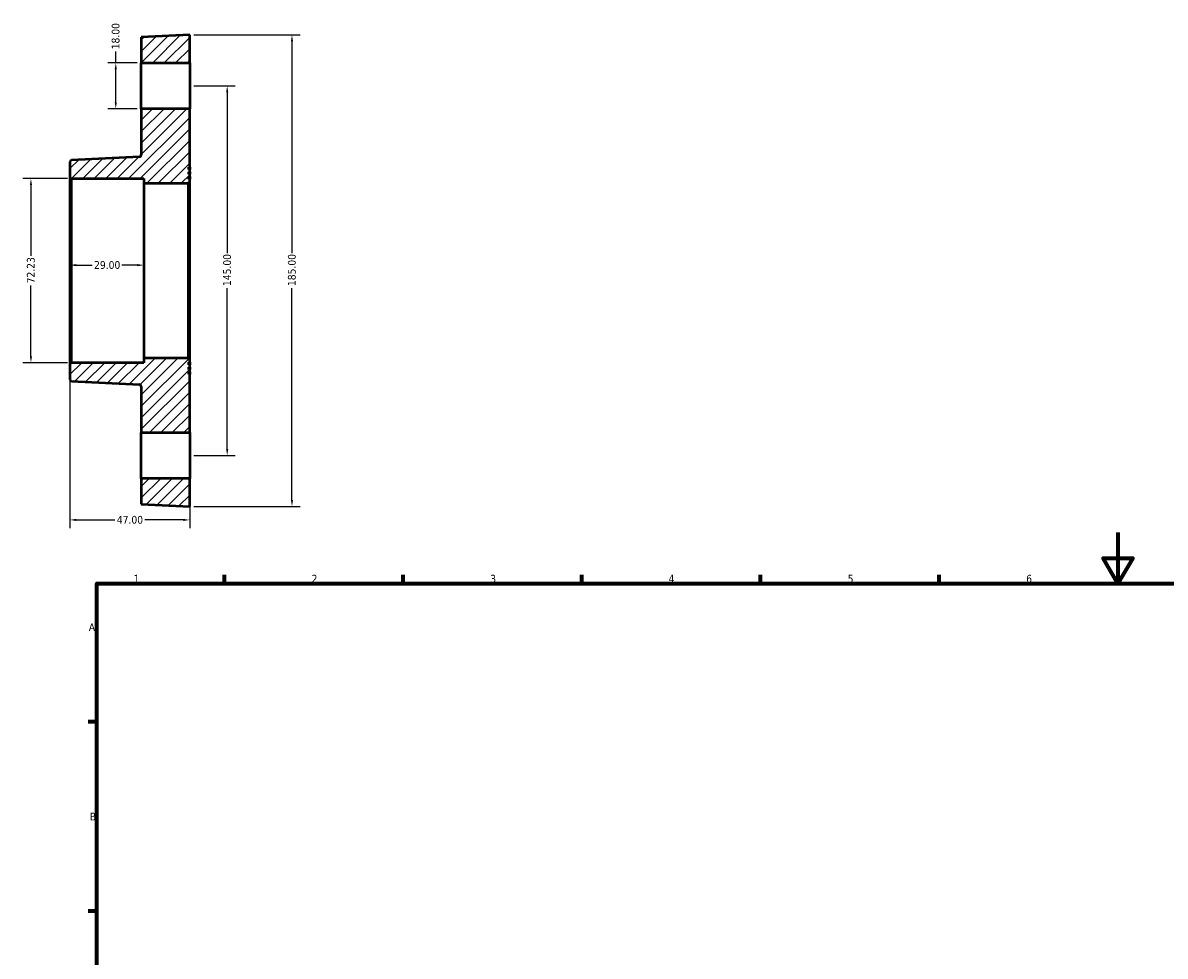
# Model space of a CAD drawing. Header units: millimetres. Extents: x -24 to 902, y 0 to 794.
# Tile 2 of 3: x -9 to 439, y 428 to 794. Entities that reach past the tile are written whole.
import ezdxf

# ---------------------------------------------------------------- set-up
doc = ezdxf.new("R2010")
doc.units = ezdxf.units.MM
for name, color, linetype, lineweight in [('Border (ANSI)', 7, 'Continuous', 70), ('Dimension (ANSI)', 7, 'Continuous', 25), ('Hatch (ANSI)', 7, 'Continuous', 18), ('Visible (ANSI)', 7, 'Continuous', 50), ('Visible Narrow (ANSI)', 7, 'Continuous', 35)]:
    doc.layers.add(name, color=color, linetype=linetype, lineweight=lineweight)
doc.styles.add('Note Text (ANSI)', font='tahoma.ttf')
doc.dimstyles.new('Default - mm (ANSI)', dxfattribs={"dimtxt": 3.048, "dimasz": 2.5, "dimexe": 3.175, "dimexo": 1.6002, "dimgap": 0.8, "dimtad": 0, "dimtoh": 1, "dimrnd": 1e-08, "dimzin": 4, "dimdsep": 46, "dimtxsty": 'Note Text (ANSI)', "dimcen": 0.09, "dimdle": 10, "dimclrd": 256, "dimclre": 256, "dimclrt": 256, "dimadec": 1, "dimazin": 1, "dimtfac": 1, "dimtofl": 0, "dimtmove": 0, "dimatfit": 3, "dimfxl": 1, "dimtolj": 1, "dimtzin": 4, "dimlwd": -1, "dimlwe": -1, "dimarcsym": 0})

# ---------------------------------------------------------------- blocks, each defined once
blk = doc.blocks.new('Borders Default Border')
at = {"layer": 'Border (ANSI)'}
for p, q in [((70.08, 574), (70.08, 577.45)), ((140.17, 574), (140.17, 577.45)), ((210.25, 574), (210.25, 577.45)), ((280.33, 574), (280.33, 577.45)), ((350.42, 574), (350.42, 577.45)), ((20, 519.75), (16.55, 519.75)), ((20, 445.5), (16.55, 445.5))]:
    blk.add_line(p, q, dxfattribs=at)
at = {"layer": 'Border (ANSI)', "flags": 128}
for points in [[(420.5, 594), (420.5, 574), (414.73, 584), (426.27, 584), (420.5, 574)], [(20, 20), (20, 574), (821, 574), (821, 20), (20, 20)]]:
    blk.add_lwpolyline(points, dxfattribs=at)
at = {"layer": 'Border (ANSI)', "char_height": 3.05, "attachment_point": 7, "style": 'Note Text (ANSI)'}
for s, insert in [('1', (34.35, 574.4)), ('2', (104.2, 574.4)), ('3', (174.26, 574.34)), ('4', (244.23, 574.4)), ('5', (314.48, 574.34)), ('6', (384.49, 574.34)), ('A', (16.78, 555.35)), ('B', (17.15, 481.1))]:
    blk.add_mtext(s, dxfattribs=dict(at, insert=insert))
blk = doc.blocks.new('*D7')
at = {"layer": 'Defpoints', "color": 0, "transparency": 16777216}
for p in [(56.38, 769.25), (56.38, 624.25), (71.09, 624.25)]:
    blk.add_point(p, dxfattribs=at)
at = {"layer": 'Dimension (ANSI)', "transparency": 16777216}
for p, q in [((57.98, 769.25), (74.26, 769.25)), ((71.09, 766.75), (71.09, 703.59)), ((71.09, 626.75), (71.09, 689.91)), ((57.98, 624.25), (74.26, 624.25))]:
    blk.add_line(p, q, dxfattribs=at)
for points in [[(70.67, 766.75), (71.5, 766.75), (71.09, 769.25)], [(70.67, 626.75), (71.5, 626.75), (71.09, 624.25)]]:
    blk.add_solid(points, dxfattribs=at)
at = {"layer": 'Dimension (ANSI)', "transparency": 16777216, "insert": (69.5, 690.71), "char_height": 3.048, "attachment_point": 1, "rotation": 90, "style": 'Note Text (ANSI)'}
blk.add_mtext('\\A1;145.00', dxfattribs=at)
blk = doc.blocks.new('*D8')
at = {"layer": 'Defpoints', "color": 0, "transparency": 16777216}
for p in [(37.38, 778.25), (27.38, 760.25), (37.38, 760.25)]:
    blk.add_point(p, dxfattribs=at)
at = {"layer": 'Dimension (ANSI)', "transparency": 16777216}
for p, q in [((27.38, 778.25), (27.38, 782.77)), ((35.78, 778.25), (24.2, 778.25)), ((27.38, 762.75), (27.38, 775.75)), ((35.78, 760.25), (24.2, 760.25))]:
    blk.add_line(p, q, dxfattribs=at)
for points in [[(26.96, 775.75), (27.79, 775.75), (27.38, 778.25)], [(26.96, 762.75), (27.79, 762.75), (27.38, 760.25)]]:
    blk.add_solid(points, dxfattribs=at)
at = {"layer": 'Dimension (ANSI)', "transparency": 16777216, "insert": (25.78, 783.57), "char_height": 3.048, "attachment_point": 1, "rotation": 90, "style": 'Note Text (ANSI)'}
blk.add_mtext('\\A1;18.00', dxfattribs=at)
blk = doc.blocks.new('*D9')
at = {"layer": 'Defpoints', "color": 0, "transparency": 16777216}
for p in [(56.38, 789.25), (56.38, 604.25), (96.5, 604.25)]:
    blk.add_point(p, dxfattribs=at)
at = {"layer": 'Dimension (ANSI)', "transparency": 16777216}
for p, q in [((57.98, 789.25), (99.68, 789.25)), ((96.5, 786.75), (96.5, 703.59)), ((96.5, 606.75), (96.5, 689.91)), ((57.98, 604.25), (99.68, 604.25))]:
    blk.add_line(p, q, dxfattribs=at)
for points in [[(96.08, 786.75), (96.92, 786.75), (96.5, 789.25)], [(96.08, 606.75), (96.92, 606.75), (96.5, 604.25)]]:
    blk.add_solid(points, dxfattribs=at)
at = {"layer": 'Dimension (ANSI)', "transparency": 16777216, "insert": (94.91, 690.71), "char_height": 3.048, "attachment_point": 1, "rotation": 90, "style": 'Note Text (ANSI)'}
blk.add_mtext('\\A1;185.00', dxfattribs=at)
blk = doc.blocks.new('*D11')
at = {"layer": 'Defpoints', "color": 0, "transparency": 16777216}
for p in [(-5.9, 732.86), (10.1, 732.86), (10.1, 660.63)]:
    blk.add_point(p, dxfattribs=at)
at = {"layer": 'Dimension (ANSI)', "transparency": 16777216}
for p, q in [((8.5, 732.86), (-9.08, 732.86)), ((-5.9, 730.36), (-5.9, 702.54)), ((-5.9, 663.13), (-5.9, 690.96)), ((8.5, 660.63), (-9.08, 660.63))]:
    blk.add_line(p, q, dxfattribs=at)
for points in [[(-6.32, 730.36), (-5.48, 730.36), (-5.9, 732.86)], [(-6.32, 663.13), (-5.48, 663.13), (-5.9, 660.63)]]:
    blk.add_solid(points, dxfattribs=at)
at = {"layer": 'Dimension (ANSI)', "transparency": 16777216, "insert": (-7.49, 691.76), "char_height": 3.048, "attachment_point": 1, "rotation": 90, "style": 'Note Text (ANSI)'}
blk.add_mtext('\\A1;72.23', dxfattribs=at)
blk = doc.blocks.new('*D12')
at = {"layer": 'Defpoints', "color": 0, "transparency": 16777216}
for p in [(9.38, 698.92), (9.38, 696.75), (38.38, 696.75)]:
    blk.add_point(p, dxfattribs=at)
at = {"layer": 'Dimension (ANSI)', "transparency": 16777216}
for p, q in [((11.88, 698.92), (18.06, 698.92)), ((35.88, 698.92), (29.69, 698.92))]:
    blk.add_line(p, q, dxfattribs=at)
for points in [[(11.88, 699.33), (11.88, 698.5), (9.38, 698.92)], [(35.88, 699.33), (35.88, 698.5), (38.38, 698.92)]]:
    blk.add_solid(points, dxfattribs=at)
at = {"layer": 'Dimension (ANSI)', "transparency": 16777216, "insert": (18.86, 700.51), "char_height": 3.048, "attachment_point": 1, "style": 'Note Text (ANSI)'}
blk.add_mtext('\\A1;29.00', dxfattribs=at)
blk = doc.blocks.new('*D13')
at = {"layer": 'Defpoints', "color": 0, "transparency": 16777216}
for p in [(9.38, 659.91), (56.38, 661.72), (9.38, 598.98)]:
    blk.add_point(p, dxfattribs=at)
at = {"layer": 'Dimension (ANSI)', "transparency": 16777216}
for p, q in [((56.38, 660.12), (56.38, 595.8)), ((9.38, 658.31), (9.38, 595.8)), ((11.88, 598.98), (26.99, 598.98)), ((53.88, 598.98), (38.76, 598.98))]:
    blk.add_line(p, q, dxfattribs=at)
for points in [[(11.88, 599.39), (11.88, 598.56), (9.38, 598.98)], [(53.88, 599.39), (53.88, 598.56), (56.38, 598.98)]]:
    blk.add_solid(points, dxfattribs=at)
at = {"layer": 'Dimension (ANSI)', "transparency": 16777216, "insert": (27.79, 600.56), "char_height": 3.048, "attachment_point": 1, "style": 'Note Text (ANSI)'}
blk.add_mtext('\\A1;47.00', dxfattribs=at)

msp = doc.modelspace()

# ---------------------------------------------------------------- hatches: boundary and pattern name
at = {"layer": 'Hatch (ANSI)'}
h = msp.add_hatch(dxfattribs=at)
h.set_pattern_fill('ANSI31', color=256, scale=25.4, style=0)
h.set_pattern_definition([(45, (0, 0), (-2.245064, 2.245064), [])])
edge = h.paths.add_edge_path()
edge.add_ellipse((10.1, 733.583), major_axis=(-0.722, 0), ratio=1, start_angle=0, end_angle=90)
edge.add_line((10.1, 732.861), (38.378, 732.861))
edge.add_line((38.378, 732.861), (38.378, 731.055))
edge.add_line((38.378, 731.055), (55.655, 731.055))
edge.add_ellipse((55.655, 731.777), major_axis=(0, -0.722), ratio=1, start_angle=0, end_angle=90)
edge.add_line((56.378, 731.777), (56.378, 732.702))
edge.add_line((56.378, 732.702), (56.008, 732.702))
edge.add_line((56.008, 732.702), (56.008, 733.627))
edge.add_line((56.008, 733.627), (56.378, 733.627))
edge.add_line((56.378, 733.627), (56.378, 734.552))
edge.add_line((56.378, 734.552), (56.008, 734.552))
edge.add_line((56.008, 734.552), (56.008, 735.477))
edge.add_line((56.008, 735.477), (56.378, 735.477))
edge.add_line((56.378, 735.477), (56.378, 736.402))
edge.add_line((56.378, 736.402), (56.008, 736.402))
edge.add_line((56.008, 736.402), (56.008, 737.327))
edge.add_line((56.008, 737.327), (56.378, 737.327))
edge.add_line((56.378, 737.327), (56.378, 760.248))
edge.add_line((56.378, 760.248), (37.378, 760.248))
edge.add_line((37.378, 760.248), (37.378, 742.135))
edge.add_ellipse((36.655, 742.135), major_axis=(0.722, 0), ratio=1, start_angle=272.7872, end_angle=360, ccw=False)
edge.add_line((36.691, 741.413), (10.065, 740.117))
edge.add_ellipse((10.1, 739.395), major_axis=(-0.035, 0.721), ratio=1, start_angle=0, end_angle=87.2128)
edge.add_line((9.378, 739.395), (9.378, 733.583))
edge = h.paths.add_edge_path()
edge.add_ellipse((10.1, 659.913), major_axis=(0, 0.722), ratio=1, start_angle=0, end_angle=90)
edge.add_line((9.378, 659.913), (9.378, 654.1))
edge.add_ellipse((10.1, 654.1), major_axis=(-0.722, 0), ratio=1, start_angle=0, end_angle=87.2128)
edge.add_line((10.065, 653.379), (36.691, 652.083))
edge.add_ellipse((36.655, 651.361), major_axis=(0.035, 0.721), ratio=1, start_angle=272.7872, end_angle=360, ccw=False)
edge.add_line((37.378, 651.361), (37.378, 633.248))
edge.add_line((37.378, 633.248), (56.378, 633.248))
edge.add_line((56.378, 633.248), (56.378, 656.168))
edge.add_line((56.378, 656.168), (56.008, 656.168))
edge.add_line((56.008, 656.168), (56.008, 657.093))
edge.add_line((56.008, 657.093), (56.378, 657.093))
edge.add_line((56.378, 657.093), (56.378, 658.018))
edge.add_line((56.378, 658.018), (56.008, 658.018))
edge.add_line((56.008, 658.018), (56.008, 658.943))
edge.add_line((56.008, 658.943), (56.378, 658.943))
edge.add_line((56.378, 658.943), (56.378, 659.868))
edge.add_line((56.378, 659.868), (56.008, 659.868))
edge.add_line((56.008, 659.868), (56.008, 660.793))
edge.add_line((56.008, 660.793), (56.378, 660.793))
edge.add_line((56.378, 660.793), (56.378, 661.718))
edge.add_ellipse((55.655, 661.718), major_axis=(0.722, 0), ratio=1, start_angle=0, end_angle=90)
edge.add_line((55.655, 662.44), (38.378, 662.44))
edge.add_line((38.378, 662.44), (38.378, 660.635))
edge.add_line((38.378, 660.635), (10.1, 660.635))
h.paths.add_polyline_path([(37.378, 788.323), (37.378, 778.248), (56.378, 778.248), (56.378, 789.248)])
h.paths.add_polyline_path([(37.378, 615.248), (37.378, 605.173), (56.378, 604.248), (56.378, 615.248)])

# ---------------------------------------------------------------- linework, layer by layer
at = {"layer": 'Visible (ANSI)'}
for p, q in [((56.378, 789.248), (37.378, 788.323)), ((56.378, 778.248), (56.378, 789.248)), ((37.378, 788.323), (37.378, 778.248)), ((37.378, 778.248), (56.378, 778.248)), ((37.378, 760.248), (37.378, 778.248)), ((56.378, 778.248), (56.378, 760.248)), ((56.378, 760.248), (37.378, 760.248)), ((37.378, 760.248), (37.378, 742.135)), ((56.378, 737.327), (56.378, 760.248)), ((9.378, 739.395), (9.378, 733.583)), ((36.691, 741.413), (10.065, 740.117)), ((56.008, 736.402), (56.008, 737.327)), ((56.008, 737.327), (56.378, 737.327)), ((56.378, 736.402), (56.008, 736.402)), ((56.008, 734.552), (56.008, 735.477)), ((56.008, 735.477), (56.378, 735.477)), ((56.378, 737.327), (56.378, 736.402)), ((56.378, 735.477), (56.378, 736.402)), ((56.378, 735.477), (56.378, 734.552)), ((9.378, 733.583), (9.378, 659.913)), ((10.1, 732.861), (38.378, 732.861)), ((38.378, 732.861), (38.378, 731.055)), ((38.378, 731.055), (55.655, 731.055)), ((38.378, 731.055), (38.378, 662.44)), ((56.378, 734.552), (56.008, 734.552)), ((56.008, 732.702), (56.008, 733.627)), ((56.008, 733.627), (56.378, 733.627)), ((56.378, 732.702), (56.008, 732.702)), ((56.378, 733.627), (56.378, 734.552)), ((56.378, 733.627), (56.378, 732.702)), ((56.378, 731.777), (56.378, 732.702)), ((56.378, 661.718), (56.378, 731.777)), ((9.378, 659.913), (9.378, 654.1)), ((38.378, 660.635), (10.1, 660.635)), ((55.655, 662.44), (38.378, 662.44)), ((38.378, 662.44), (38.378, 660.635)), ((56.008, 659.868), (56.008, 660.793)), ((56.008, 660.793), (56.378, 660.793)), ((56.378, 659.868), (56.008, 659.868)), ((56.008, 658.018), (56.008, 658.943)), ((56.008, 658.943), (56.378, 658.943)), ((56.378, 660.793), (56.378, 661.718)), ((56.378, 660.793), (56.378, 659.868)), ((56.378, 658.943), (56.378, 659.868)), ((56.378, 658.943), (56.378, 658.018)), ((56.378, 658.018), (56.008, 658.018)), ((56.008, 656.168), (56.008, 657.093)), ((56.008, 657.093), (56.378, 657.093)), ((56.378, 656.168), (56.008, 656.168)), ((56.378, 657.093), (56.378, 658.018)), ((56.378, 657.093), (56.378, 656.168)), ((56.378, 633.248), (56.378, 656.168)), ((10.065, 653.379), (36.691, 652.083)), ((37.378, 651.361), (37.378, 633.248)), ((37.378, 633.248), (56.378, 633.248)), ((37.378, 615.248), (37.378, 633.248)), ((56.378, 633.248), (56.378, 615.248)), ((37.378, 615.248), (37.378, 605.173)), ((56.378, 615.248), (37.378, 615.248)), ((56.378, 604.248), (56.378, 615.248)), ((37.378, 605.173), (56.378, 604.248))]:
    msp.add_line(p, q, dxfattribs=at)
for centre, start, end in [((10.1, 739.395), 92.7872, 180), ((36.655, 742.135), 272.7872, 0), ((10.1, 733.583), 180, 270), ((55.655, 731.777), 270, 0), ((10.1, 659.913), 90, 180), ((55.655, 661.718), 0, 90), ((10.1, 654.1), 180, 267.2128), ((36.655, 651.361), 0, 87.2128)]:
    msp.add_arc(centre, 0.722, start, end, dxfattribs=at)
at = {"layer": 'Visible Narrow (ANSI)'}
for p, q in [((10.1, 661.079), (10.1, 732.416)), ((55.655, 730.633), (55.655, 662.863))]:
    msp.add_line(p, q, dxfattribs=at)

# ---------------------------------------------------------------- block references
msp.add_blockref('Borders Default Border', (0, 0))

# ---------------------------------------------------------------- dimensions: what is measured, and where the dimension line sits
at = {"layer": 'Dimension (ANSI)'}
for base, p1, p2, angle, override, picture, middle in [((27.378, 760.248), (37.378, 778.248), (37.378, 760.248), 270, {"dimtoh": 0, "dimdec": 2, "dimtp": 0, "dimtm": 0, "dimtdec": 2, "dimatfit": 2}, '*D8', (27.378, 788.462)), ((96.5, 604.248), (56.378, 789.248), (56.378, 604.248), 90, {"dimtoh": 0, "dimdec": 2, "dimtp": 0, "dimtm": 0, "dimtdec": 2, "dimatfit": 1}, '*D9', (96.5, 696.748)), ((71.086, 624.248), (56.378, 769.248), (56.378, 624.248), 90, {"dimtoh": 0, "dimdec": 2, "dimtp": 0, "dimtm": 0, "dimtdec": 2, "dimatfit": 1}, '*D7', (71.086, 696.748)), ((-5.9, 732.861), (10.1, 660.635), (10.1, 732.861), 90, {"dimtoh": 0, "dimdec": 2, "dimtp": 0, "dimtm": 0, "dimtdec": 2, "dimatfit": 1}, '*D11', (-5.9, 696.748)), ((9.378, 598.976), (56.378, 661.718), (9.378, 659.913), 180, {"dimtoh": 0, "dimdec": 2, "dimtp": 0, "dimtm": 0, "dimtdec": 2, "dimatfit": 1}, '*D13', (32.878, 598.976))]:
    dim = msp.add_linear_dim(base=base, p1=p1, p2=p2, angle=angle, dimstyle='Default - mm (ANSI)', override=override, dxfattribs=at)
    dim.commit()
    dim.dimension.update_dxf_attribs({"geometry": picture, "text_midpoint": middle, "dimtype": 160})
dim = msp.add_linear_dim(base=(9.378, 698.918), p1=(38.378, 696.748), p2=(9.378, 696.748), dimstyle='Default - mm (ANSI)', override={"dimtoh": 0, "dimdec": 2, "dimse1": 1, "dimse2": 1, "dimtp": 0, "dimtm": 0, "dimtdec": 2, "dimatfit": 1}, dxfattribs=at)
dim.commit()
dim.dimension.update_dxf_attribs({"geometry": '*D12', "text_midpoint": (23.878, 698.918), "dimtype": 160})

doc.saveas('drawing.dxf')
